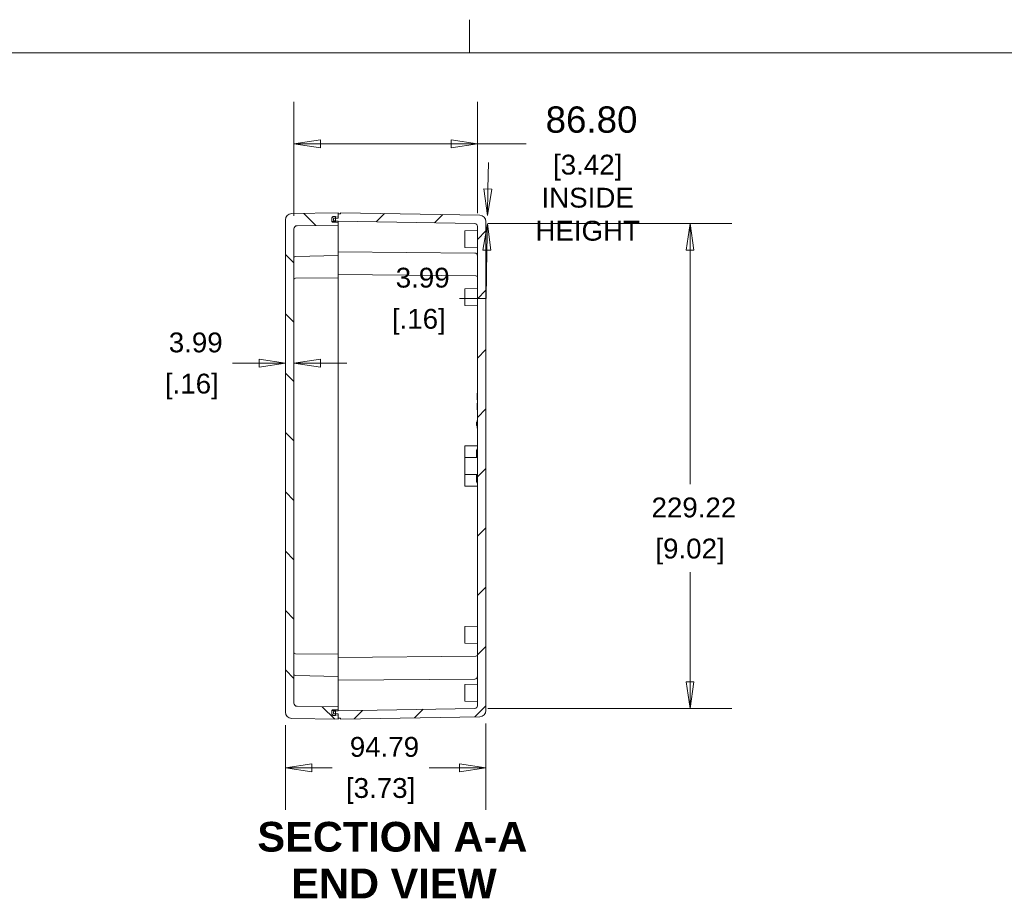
# Model space of a CAD drawing. Header units: millimetres. Extents: x 32 to 1714, y 32 to 1317.
# Tile 18 of 25: x 660 to 1126, y 902 to 1317. Entities that reach past the tile are written whole.
import ezdxf

# ---------------------------------------------------------------- set-up
doc = ezdxf.new("R2010")
doc.units = ezdxf.units.MM
doc.header["$LTSCALE"] = 6.25
for name, color, linetype, lineweight in [('Dimension (ANSI)', 7, 'Continuous', 9), ('Hatch (ANSI)', 7, 'Continuous', 9), ('Sketch Geometry (ANSI)', 7, 'Continuous', 9), ('Symbol (ANSI)', 7, 'Continuous', 9), ('Visible (ANSI)', 7, 'Continuous', 9)]:
    doc.layers.add(name, color=color, linetype=linetype, lineweight=lineweight)
doc.styles.add('Label Text (ANSI)', font='arialbd.ttf')
doc.styles.add('Note Text (ANSI)', font='arial.ttf')
doc.dimstyles.new('Default - mm_inch (ANSI)', dxfattribs={"dimscale": 6.25, "dimtxt": 1.5, "dimasz": 2, "dimexe": 3.175, "dimexo": 1, "dimgap": 0.8, "dimtad": 0, "dimtih": 1, "dimtoh": 1, "dimrnd": 1e-08, "dimzin": 4, "dimdsep": 46, "dimtxsty": 'Note Text (ANSI)', "dimblk": 'Filled-1', "dimcen": 0.09, "dimdle": 10, "dimclrd": 256, "dimclre": 256, "dimclrt": 256, "dimadec": 1, "dimazin": 0, "dimtfac": 1.333333, "dimtofl": 0, "dimtmove": 0, "dimatfit": 3, "dimfxl": 1, "dimtolj": 1, "dimtzin": 0, "dimlwd": -1, "dimlwe": -1, "dimarcsym": 0})

# ---------------------------------------------------------------- blocks, each defined once
blk = doc.blocks.new('Borders Default Border')
at = {"layer": 'Sketch Geometry (ANSI)'}
blk.add_line((139.7, 208.28), (139.7, 210.796), dxfattribs=at)
at = {"layer": 'Sketch Geometry (ANSI)', "flags": 128}
blk.add_lwpolyline([(7.62, 7.62), (7.62, 208.28), (271.78, 208.28), (271.78, 7.62), (7.62, 7.62)], dxfattribs=at)
blk = doc.blocks.new('Filled-1')
at = {"color": 0}
for p, q in [((0, 0), (-1, 0.15)), ((-1, 0.15), (-1, -0.15)), ((-1, 0), (0, 0)), ((-1, -0.15), (0, 0))]:
    blk.add_line(p, q, dxfattribs=at)
at = {"color": 0, "flags": 128}
blk.add_lwpolyline([(-1, -0.15), (0, 0), (-1, 0.15), (-1, -0.15)], dxfattribs=at)
at = {"color": 0}
blk.add_solid([(-1, -0.15), (0, 0), (-1, 0.15), (-1, -0.15)], dxfattribs=at)
blk = doc.blocks.new('*D14')
at = {"layer": 'Defpoints', "color": 0, "transparency": 16777216}
for p in [(876.85, 1258.82), (790.05, 1218.56), (876.85, 1219.77)]:
    blk.add_point(p, dxfattribs=at)
at = {"layer": 'Dimension (ANSI)', "transparency": 16777216}
for p, q in [((790.05, 1224.81), (790.05, 1278.67)), ((876.85, 1226.02), (876.85, 1278.67)), ((802.55, 1258.82), (864.35, 1258.82)), ((876.85, 1258.82), (899.88, 1258.82))]:
    blk.add_line(p, q, dxfattribs=at)
at = {"layer": 'Dimension (ANSI)', "transparency": 16777216, "xscale": 12.5, "yscale": 12.5, "zscale": 12.5, "rotation": 180}
blk.add_blockref('Filled-1', (790.05, 1258.82), dxfattribs=at)
at = {"layer": 'Dimension (ANSI)', "transparency": 16777216, "xscale": 12.5, "yscale": 12.5, "zscale": 12.5}
blk.add_blockref('Filled-1', (876.85, 1258.82), dxfattribs=at)
at = {"layer": 'Dimension (ANSI)', "transparency": 16777216, "char_height": 9.375, "attachment_point": 5, "style": 'Note Text (ANSI)'}
for s, insert in [('\\A1; \\fArial|b0|i0;\\H12.4204;86.80', (928.97, 1270.17)), ('\\A1;[3.42]{\\P\\fArial|b0|i0;\\H9.3750;INSIDE\\P\\fArial|b0|i0;\\H9.3750;HEIGHT}', (928.97, 1233.25))]:
    blk.add_mtext(s, dxfattribs=dict(at, insert=insert))
blk = doc.blocks.new('*D15')
at = {"layer": 'Defpoints', "color": 0, "transparency": 16777216}
for p in [(875.57, 1221.07), (875.57, 991.84), (977.37, 991.84)]:
    blk.add_point(p, dxfattribs=at)
at = {"layer": 'Dimension (ANSI)', "transparency": 16777216}
for p, q in [((881.82, 1221.07), (997.21, 1221.07)), ((977.37, 1208.57), (977.37, 1097.8)), ((977.37, 1004.34), (977.37, 1056.21)), ((881.82, 991.84), (997.21, 991.84))]:
    blk.add_line(p, q, dxfattribs=at)
at = {"layer": 'Dimension (ANSI)', "transparency": 16777216, "xscale": 12.5, "yscale": 12.5, "zscale": 12.5}
for p, rotation in [((977.37, 1221.07), 90), ((977.37, 991.84), 270)]:
    blk.add_blockref('Filled-1', p, dxfattribs=dict(at, rotation=rotation))
at = {"layer": 'Dimension (ANSI)', "transparency": 16777216, "char_height": 9.375, "attachment_point": 5, "style": 'Note Text (ANSI)'}
for s, insert in [('\\A1; 229.22', (977.37, 1086.79)), ('\\A1;[9.02]', (977.37, 1066))]:
    blk.add_mtext(s, dxfattribs=dict(at, insert=insert))
blk = doc.blocks.new('*D16')
at = {"layer": 'Defpoints', "color": 0, "transparency": 16777216}
for p in [(786.05, 1163.31), (790.05, 1163.75), (786.05, 1155.02)]:
    blk.add_point(p, dxfattribs=at)
at = {"layer": 'Dimension (ANSI)', "transparency": 16777216}
for p, q in [((773.55, 1155.02), (761.05, 1155.02)), ((802.55, 1155.02), (815.05, 1155.02))]:
    blk.add_line(p, q, dxfattribs=at)
at = {"layer": 'Dimension (ANSI)', "transparency": 16777216, "xscale": 12.5, "yscale": 12.5, "zscale": 12.5}
blk.add_blockref('Filled-1', (786.05, 1155.02), dxfattribs=at)
at = {"layer": 'Dimension (ANSI)', "transparency": 16777216, "xscale": 12.5, "yscale": 12.5, "zscale": 12.5, "rotation": 180}
blk.add_blockref('Filled-1', (790.05, 1155.02), dxfattribs=at)
at = {"layer": 'Dimension (ANSI)', "transparency": 16777216, "char_height": 9.375, "attachment_point": 5, "style": 'Note Text (ANSI)'}
for s, insert in [('\\A1; 3.99', (741.78, 1164.81)), ('\\A1;[.16]', (741.78, 1144.01))]:
    blk.add_mtext(s, dxfattribs=dict(at, insert=insert))
blk = doc.blocks.new('*D17')
at = {"layer": 'Defpoints', "color": 0, "transparency": 16777216}
for p in [(786.05, 990.1), (880.84, 990.89), (880.84, 963.81)]:
    blk.add_point(p, dxfattribs=at)
at = {"layer": 'Dimension (ANSI)', "transparency": 16777216}
for p, q in [((786.05, 983.85), (786.05, 943.96)), ((880.84, 984.64), (880.84, 943.96)), ((798.55, 963.81), (808.14, 963.81)), ((868.34, 963.81), (853.97, 963.81))]:
    blk.add_line(p, q, dxfattribs=at)
at = {"layer": 'Dimension (ANSI)', "transparency": 16777216, "xscale": 12.5, "yscale": 12.5, "zscale": 12.5, "rotation": 180}
blk.add_blockref('Filled-1', (786.05, 963.81), dxfattribs=at)
at = {"layer": 'Dimension (ANSI)', "transparency": 16777216, "xscale": 12.5, "yscale": 12.5, "zscale": 12.5}
blk.add_blockref('Filled-1', (880.84, 963.81), dxfattribs=at)
at = {"layer": 'Dimension (ANSI)', "transparency": 16777216, "char_height": 9.375, "attachment_point": 5, "style": 'Note Text (ANSI)'}
for s, insert in [('\\A1; 94.79', (831.05, 973.59)), ('\\A1;[3.73]', (831.05, 952.8))]:
    blk.add_mtext(s, dxfattribs=dict(at, insert=insert))
blk = doc.blocks.new('*D39')
at = {"layer": 'Defpoints', "color": 0, "transparency": 16777216}
for p in [(844.95, 1225.59), (881.59, 1224.95), (848.27, 1221.55)]:
    blk.add_point(p, dxfattribs=at)
at = {"layer": 'Dimension (ANSI)', "transparency": 16777216}
for p, q in [((881.8, 1237.45), (882.02, 1249.95)), ((881.3, 1208.47), (880.9, 1185.65)), ((880.9, 1185.65), (868.4, 1185.65))]:
    blk.add_line(p, q, dxfattribs=at)
at = {"layer": 'Dimension (ANSI)', "transparency": 16777216, "xscale": 12.5, "yscale": 12.5, "zscale": 12.5}
for p, rotation in [((881.59, 1224.95), 269.0000000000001), ((881.52, 1220.96), 89.0000000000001)]:
    blk.add_blockref('Filled-1', p, dxfattribs=dict(at, rotation=rotation))
at = {"layer": 'Dimension (ANSI)', "transparency": 16777216, "char_height": 9.375, "attachment_point": 5, "style": 'Note Text (ANSI)'}
for s, insert in [('\\A1; 3.99', (849.12, 1195.44)), ('\\A1;[.16]', (849.12, 1174.64))]:
    blk.add_mtext(s, dxfattribs=dict(at, insert=insert))

msp = doc.modelspace()

# ---------------------------------------------------------------- hatches: boundary and pattern name
at = {"layer": 'Hatch (ANSI)'}
h = msp.add_hatch(dxfattribs=at)
h.set_pattern_fill('ANSI31', color=256, scale=158.75, angle=90.00021, style=0)
h.set_pattern_definition([(135.0002, (0, 0), (-14.0316, -14.0317), [])])
edge = h.paths.add_edge_path()
edge.add_line((808.0046, 1222.114), (808.0046, 1222.4417))
edge.add_line((808.0046, 1222.4417), (808.0046, 1223.7739))
edge.add_ellipse((808.3039, 1223.7739), major_axis=(-0.2993, 0), ratio=1, start_angle=272.5, end_angle=360, ccw=False)
edge.add_line((808.2908, 1224.0729), (809.6979, 1224.1344))
edge.add_line((809.6979, 1224.1344), (810.9978, 1224.1911))
edge.add_line((810.9978, 1224.1911), (810.9978, 1226.1866))
edge.add_line((810.9978, 1226.1866), (788.9951, 1225.8026))
edge.add_ellipse((789.0473, 1222.8098), major_axis=(-2.9928, -0.0522), ratio=1, start_angle=270, end_angle=359)
edge.add_line((786.0541, 1222.8098), (786.0541, 990.1035))
edge.add_ellipse((789.0473, 990.1035), major_axis=(0, -2.9933), ratio=1, start_angle=270, end_angle=359)
edge.add_line((788.9951, 987.1107), (810.9978, 986.7266))
edge.add_line((810.9978, 986.7266), (810.9978, 988.7221))
edge.add_line((810.9978, 988.7221), (809.6979, 988.7789))
edge.add_line((809.6979, 988.7789), (808.2908, 988.8403))
edge.add_ellipse((808.3039, 989.1393), major_axis=(-0.299, 0.0131), ratio=1, start_angle=2.5, end_angle=90, ccw=False)
edge.add_line((808.0046, 989.1393), (808.0046, 990.4727))
edge.add_line((808.0046, 990.4727), (808.0046, 990.7993))
edge.add_ellipse((808.3039, 990.7993), major_axis=(-0.2993, 0), ratio=1, start_angle=272.5, end_angle=360, ccw=False)
edge.add_line((808.2908, 991.0983), (810.9978, 991.2165))
edge.add_line((810.9978, 991.2165), (810.9978, 992.5136))
edge.add_line((810.9978, 992.5136), (791.5156, 992.8536))
edge.add_ellipse((791.5417, 994.35), major_axis=(-1.4964, 0.0261), ratio=1, start_angle=1, end_angle=90, ccw=False)
edge.add_line((790.0451, 994.35), (790.0451, 1218.5632))
edge.add_ellipse((791.5417, 1218.5632), major_axis=(0, 1.4966), ratio=1, start_angle=1, end_angle=90, ccw=False)
edge.add_line((791.5156, 1220.0596), (810.9978, 1220.3997))
edge.add_line((810.9978, 1220.3997), (810.9978, 1221.6967))
edge.add_line((810.9978, 1221.6967), (808.2908, 1221.8149))
edge.add_ellipse((808.3039, 1222.114), major_axis=(-0.0131, -0.299), ratio=1, start_angle=272.5, end_angle=360, ccw=False)
h = msp.add_hatch(dxfattribs=at)
h.set_pattern_fill('ANSI31', color=256, scale=158.75, style=0)
h.set_pattern_definition([(45, (0, 0), (-14.03165, 14.03165), [])])
edge = h.paths.add_edge_path()
edge.add_line((808.8029, 989.4905), (809.6979, 989.3806))
edge.add_line((809.6979, 989.3806), (810.9979, 989.221))
edge.add_line((810.9979, 989.221), (810.9979, 987.2255))
edge.add_line((810.9979, 987.2255), (811.9957, 987.2124))
edge.add_line((811.9957, 987.2124), (811.9957, 986.744))
edge.add_line((811.9957, 986.744), (877.8994, 987.8944))
edge.add_ellipse((877.8472, 990.8872), major_axis=(2.9928, 0.0522), ratio=1, start_angle=270, end_angle=359)
edge.add_line((880.8404, 990.8872), (880.8404, 1222.026))
edge.add_ellipse((877.8472, 1222.026), major_axis=(0, 2.9932), ratio=1, start_angle=270, end_angle=359)
edge.add_line((877.8994, 1225.0188), (811.9957, 1226.1692))
edge.add_line((811.9957, 1226.1692), (811.9957, 1225.7008))
edge.add_line((811.9957, 1225.7008), (810.9979, 1225.6877))
edge.add_line((810.9979, 1225.6877), (810.9979, 1223.6922))
edge.add_line((810.9979, 1223.6922), (809.6979, 1223.5326))
edge.add_line((809.6979, 1223.5326), (808.8029, 1223.4227))
edge.add_line((808.8029, 1223.4227), (808.8029, 1222.4651))
edge.add_line((808.8029, 1222.4651), (809.6979, 1222.3552))
edge.add_line((809.6979, 1222.3552), (810.9979, 1222.1956))
edge.add_line((810.9979, 1222.1956), (875.575, 1221.0684))
edge.add_ellipse((875.5523, 1219.7715), major_axis=(1.2969, -0.0226), ratio=1, start_angle=1, end_angle=90, ccw=False)
edge.add_line((876.8494, 1219.7715), (876.8494, 993.1417))
edge.add_ellipse((875.5523, 993.1417), major_axis=(0, -1.2971), ratio=1, start_angle=1, end_angle=90, ccw=False)
edge.add_line((875.575, 991.8448), (810.9979, 990.7176))
edge.add_line((810.9979, 990.7176), (809.6979, 990.558))
edge.add_line((809.6979, 990.558), (808.8029, 990.4481))
edge.add_line((808.8029, 990.4481), (808.8029, 989.4905))
h = msp.add_hatch(dxfattribs=at)
h.set_pattern_fill('ANSI31', color=256, scale=158.75, angle=14.999978, style=0)
h.set_pattern_definition([(60, (0, 0), (-17.1852, 9.92188), [])])
edge = h.paths.add_edge_path()
edge.add_ellipse((808.4979, 1222.5229), major_axis=(0, -0.5), ratio=1, start_angle=270, end_angle=279.35379)
edge.add_ellipse((808.4979, 1222.5229), major_axis=(0.0813, -0.4934), ratio=1, start_angle=270, end_angle=349.89621)
edge.add_line((808.4914, 1222.023), (809.6979, 1222.0072))
edge.add_line((809.6979, 1222.0072), (809.6979, 1222.3552))
edge.add_line((809.6979, 1222.3552), (809.6979, 1223.5326))
edge.add_line((809.6979, 1223.5326), (809.6979, 1224.1344))
edge.add_line((809.6979, 1224.1344), (809.6979, 1224.4072))
edge.add_line((809.6979, 1224.4072), (808.4914, 1224.3914))
edge.add_ellipse((808.4979, 1223.8914), major_axis=(-0.5, -0.0065), ratio=1, start_angle=270, end_angle=359.25)
edge.add_line((807.9979, 1223.8914), (807.9979, 1222.5229))
edge = h.paths.add_edge_path()
edge.add_ellipse((808.4979, 990.3914), major_axis=(-0.5, -0.0065), ratio=1, start_angle=270, end_angle=349.89621)
edge.add_ellipse((808.4979, 990.3914), major_axis=(-0.0813, -0.4934), ratio=1, start_angle=270, end_angle=279.35379)
edge.add_line((807.9979, 990.3914), (807.9979, 989.0229))
edge.add_ellipse((808.4979, 989.0229), major_axis=(0, -0.5), ratio=1, start_angle=270, end_angle=359.25)
edge.add_line((808.4914, 988.523), (809.6979, 988.5072))
edge.add_line((809.6979, 988.5072), (809.6979, 988.7789))
edge.add_line((809.6979, 988.7789), (809.6979, 989.3806))
edge.add_line((809.6979, 989.3806), (809.6979, 990.558))
edge.add_line((809.6979, 990.558), (809.6979, 990.9072))
edge.add_line((809.6979, 990.9072), (808.4914, 990.8914))

# ---------------------------------------------------------------- linework, layer by layer
at = {"layer": 'Visible (ANSI)'}
for p, q in [((810.9978, 1226.1866), (788.9951, 1225.8026)), ((810.9978, 1224.1911), (810.9978, 1226.1866)), ((811.9957, 1225.7008), (810.9979, 1225.6877)), ((810.9979, 1225.6877), (810.9979, 1223.6922)), ((877.8994, 1225.0188), (811.9957, 1226.1692)), ((811.9957, 1226.1692), (811.9957, 1225.7008)), ((786.0541, 1222.8098), (786.0541, 990.1035)), ((791.5156, 1220.0596), (810.9978, 1220.3997)), ((807.9979, 1223.8914), (807.9979, 1222.5229)), ((808.0046, 1222.114), (808.0046, 1223.7739)), ((808.2908, 1224.0729), (810.9978, 1224.1911)), ((810.9978, 1221.6967), (808.2908, 1221.8149)), ((809.6979, 1224.4072), (808.4914, 1224.3914)), ((808.4914, 1222.023), (809.6979, 1222.0072)), ((810.9979, 1223.6922), (808.8029, 1223.4227)), ((808.8029, 1223.4227), (808.8029, 1222.4651)), ((808.8029, 1222.4651), (810.9979, 1222.1956)), ((809.6979, 1222.0072), (809.6979, 1224.4072)), ((809.6979, 1222.0072), (809.6979, 1221.7535)), ((810.9978, 1224.1911), (810.9978, 1223.6922)), ((810.9978, 1220.3997), (810.9978, 1221.6967)), ((810.9978, 1217.4069), (810.9978, 1220.3997)), ((810.9979, 1222.1956), (875.575, 1221.0684)), ((810.9979, 1222.1956), (810.9979, 1217.2068)), ((880.8404, 990.8872), (880.8404, 1222.026)), ((790.0451, 994.35), (790.0451, 1218.5632)), ((810.9978, 1217.4069), (810.9978, 1214.2136)), ((810.9979, 1217.2068), (810.9979, 1214.2136)), ((870.8629, 1217.7057), (876.8494, 1217.7841)), ((870.8629, 1209.7237), (870.8629, 1217.7057)), ((876.8494, 1219.7715), (876.8494, 993.1417)), ((810.9978, 1205.9323), (810.9978, 1214.2136)), ((810.9979, 1207.7282), (810.9979, 1214.2136)), ((810.9978, 1207.7282), (810.9979, 1207.7282)), ((810.9979, 1202.6846), (810.9979, 1207.7282)), ((810.9979, 1207.7282), (875.5637, 1207.1648)), ((870.8629, 1209.7237), (876.8494, 1209.6454)), ((810.9978, 1205.9323), (790.8293, 1205.5802)), ((810.9978, 1205.9323), (810.9978, 1202.6347)), ((810.9978, 1195.4509), (810.9978, 1202.6347)), ((810.9979, 1202.6846), (810.9979, 1196.9475)), ((810.9979, 1196.9475), (810.9978, 1196.9475)), ((810.9979, 1196.9475), (810.9979, 1193.9543)), ((810.9979, 1196.9475), (876.0582, 1196.3798)), ((810.9978, 1195.4509), (790.8363, 1195.275)), ((810.9978, 1194.2534), (810.9978, 1195.4509)), ((810.9978, 1194.2534), (810.9978, 1018.6598)), ((810.9979, 1193.9543), (810.9979, 1193.9537)), ((810.9979, 1018.9595), (810.9979, 1193.9537)), ((870.8629, 1190.2676), (876.8494, 1190.346)), ((870.8629, 1182.2856), (870.8629, 1190.2676)), ((870.8629, 1182.2856), (876.8494, 1182.2072)), ((876.8494, 1140.879), (876.7496, 1140.879)), ((876.7496, 1140.8265), (876.7496, 1140.879)), ((876.8494, 1140.8265), (876.7496, 1140.8265)), ((876.7496, 1140.7832), (876.7496, 1140.8265)), ((876.7496, 1140.5687), (876.7496, 1140.7832)), ((876.7496, 1139.3458), (876.7496, 1140.5687)), ((876.7496, 1137.8332), (876.7496, 1139.3458)), ((876.7496, 1137.7831), (876.7496, 1137.8332)), ((876.8494, 1137.8332), (876.7496, 1137.8332)), ((876.8494, 1137.7831), (876.7496, 1137.7831)), ((876.8494, 1136.1274), (876.7496, 1136.1274)), ((876.7496, 1136.116), (876.7496, 1136.1274)), ((876.8494, 1136.116), (876.7496, 1136.116)), ((876.7496, 1134.3912), (876.7496, 1136.116)), ((876.8494, 1134.3912), (876.7496, 1134.3912)), ((876.7496, 1133.1228), (876.7496, 1134.3912)), ((876.8494, 1133.1228), (876.7496, 1133.1228)), ((876.7496, 1133.0726), (876.7496, 1133.1228)), ((876.8494, 1133.0726), (876.7496, 1133.0726)), ((876.7496, 1127.1599), (876.4503, 1127.1599)), ((876.4503, 1126.4116), (876.4503, 1127.1599)), ((876.8494, 1127.9082), (876.7496, 1127.9082)), ((876.7496, 1126.8915), (876.7496, 1127.9082)), ((876.8494, 1126.8915), (876.7496, 1126.8915)), ((876.7496, 1126.7823), (876.7496, 1126.8915)), ((876.7496, 1126.4116), (876.4503, 1126.4116)), ((876.4503, 1125.6633), (876.4503, 1126.4116)), ((876.7496, 1125.6633), (876.4503, 1125.6633)), ((876.8494, 1126.7823), (876.7496, 1126.7823)), ((876.7496, 1126.1302), (876.7496, 1126.7823)), ((876.7496, 1125.5819), (876.7496, 1126.1302)), ((876.8494, 1125.5819), (876.7496, 1125.5819)), ((876.7496, 1125.4648), (876.7496, 1125.5819)), ((876.8494, 1125.4648), (876.7496, 1125.4648)), ((876.7496, 1124.2963), (876.7496, 1125.4648)), ((876.8494, 1124.2963), (876.7496, 1124.2963)), ((870.8629, 1115.9352), (876.8494, 1116.0397)), ((870.8629, 1114.9375), (870.8629, 1115.9352)), ((870.8629, 1114.9375), (870.8629, 1110.4476)), ((876.3505, 1113.9397), (876.3505, 1110.5434)), ((870.8629, 1110.4476), (876.8494, 1110.5521)), ((870.8629, 1102.4656), (870.8629, 1110.4476)), ((870.8629, 1102.4656), (876.8494, 1102.3611)), ((870.8629, 1102.4656), (870.8629, 1097.9757)), ((876.3505, 1102.3698), (876.3505, 1098.9735)), ((870.8629, 1096.978), (870.8629, 1097.9757)), ((870.8629, 1096.978), (876.8494, 1096.8735)), ((870.8629, 1030.6276), (876.8494, 1030.706)), ((870.8629, 1022.6456), (870.8629, 1030.6276)), ((870.8629, 1022.6456), (876.8494, 1022.5672)), ((810.9978, 1017.4623), (790.8363, 1017.6383)), ((810.9978, 1017.4623), (810.9978, 1018.6598)), ((810.9978, 1010.2785), (810.9978, 1017.4623)), ((810.9979, 1015.9657), (810.9978, 1015.9656)), ((810.9979, 1018.9595), (810.9979, 1018.9589)), ((810.9979, 1018.9589), (810.9979, 1015.9657)), ((810.9979, 1015.9657), (876.0582, 1016.5334)), ((810.9979, 1015.9657), (810.9979, 1010.2286)), ((810.9978, 1006.9809), (790.8293, 1007.333)), ((810.9978, 1010.2785), (810.9978, 1006.9809)), ((810.9978, 998.6996), (810.9978, 1006.9809)), ((810.9979, 1005.185), (810.9979, 1010.2286)), ((810.9978, 1005.185), (810.9979, 1005.185)), ((810.9979, 1005.185), (875.5637, 1005.7484)), ((810.9979, 1005.185), (810.9979, 998.6996)), ((870.8629, 1003.1895), (876.8494, 1003.2678)), ((870.8629, 995.2075), (870.8629, 1003.1895)), ((810.9978, 998.6996), (810.9978, 995.5064)), ((810.9979, 995.7063), (810.9979, 998.6996)), ((810.9978, 992.5136), (791.5156, 992.8536)), ((810.9978, 992.5136), (810.9978, 995.5064)), ((810.9978, 991.2165), (810.9978, 992.5136)), ((810.9979, 995.7063), (810.9979, 990.7176)), ((875.575, 991.8448), (810.9979, 990.7176)), ((870.8629, 995.2075), (876.8494, 995.1291)), ((807.9979, 990.3914), (807.9979, 989.0229)), ((808.0046, 989.1393), (808.0046, 990.7993)), ((808.2908, 991.0983), (810.9978, 991.2165)), ((810.9978, 988.7221), (808.2908, 988.8403)), ((809.6979, 990.9072), (808.4914, 990.8914)), ((808.4914, 988.523), (809.6979, 988.5072)), ((810.9979, 990.7176), (808.8029, 990.4481)), ((808.8029, 990.4481), (808.8029, 989.4905)), ((808.8029, 989.4905), (810.9979, 989.221)), ((809.6979, 991.1597), (809.6979, 990.9072)), ((809.6979, 988.5072), (809.6979, 990.9072)), ((810.9978, 989.221), (810.9978, 988.7221)), ((810.9978, 986.7266), (810.9978, 988.7221)), ((810.9979, 989.221), (810.9979, 987.2255)), ((810.9979, 987.2255), (811.9957, 987.2124)), ((811.9957, 986.744), (877.8994, 987.8944)), ((811.9957, 987.2124), (811.9957, 986.744)), ((788.9951, 987.1107), (810.9978, 986.7266))]:
    msp.add_line(p, q, dxfattribs=at)
for centre, radius, start, end in [((789.0473, 1222.8098), 2.9933, 91, 180), ((877.8472, 1222.026), 2.9933, 0, 89), ((791.5417, 1218.5632), 1.4966, 91, 180), ((808.4979, 1223.8914), 0.5, 90.75, 180), ((808.4979, 1222.5229), 0.5, 180, 269.25), ((808.3039, 1223.7739), 0.2993, 92.5, 180), ((808.3039, 1222.114), 0.2993, 180, 267.5), ((875.5523, 1219.7715), 1.2971, 0, 89), ((875.5523, 1205.8677), 1.2971, 0, 89.5), ((790.8433, 1204.7822), 0.7982, 91, 180), ((790.8433, 1194.4768), 0.7982, 90.5, 180), ((876.0512, 1195.5816), 0.7982, 0, 89.5), ((874.8539, 1115.2596), 1.9955, 318.590378, 0), ((874.8539, 1097.6536), 1.9955, 0, 41.409622), ((790.8433, 1018.4364), 0.7982, 180, 269.5), ((876.0512, 1017.3316), 0.7982, 270.5, 0), ((790.8433, 1008.1311), 0.7982, 180, 269), ((875.5523, 1007.0455), 1.2971, 270.5, 0), ((791.5417, 994.35), 1.4966, 180, 269), ((875.5523, 993.1417), 1.2971, 271, 0), ((789.0473, 990.1035), 2.9933, 180, 269), ((808.4979, 990.3914), 0.5, 90.75, 180), ((808.4979, 989.0229), 0.5, 180, 269.25), ((808.3039, 990.7993), 0.2993, 92.5, 180), ((808.3039, 989.1393), 0.2993, 180, 267.5), ((877.8472, 990.8872), 2.9933, 271, 0)]:
    msp.add_arc(centre, radius, start, end, dxfattribs=at)

# ---------------------------------------------------------------- block references
at = {"xscale": 6.25, "yscale": 6.25, "zscale": 6.25}
msp.add_blockref('Borders Default Border', (0, 0), dxfattribs=at)

# ---------------------------------------------------------------- texts
at = {"layer": 'Symbol (ANSI)', "char_height": 14.0625, "attachment_point": 7, "style": 'Label Text (ANSI)'}
for s, insert in [('SECTION A-A', (772.7768, 923.9371)), ('END VIEW', (788.8208, 902.0534))]:
    msp.add_mtext(s, dxfattribs=dict(at, insert=insert))

# ---------------------------------------------------------------- dimensions: what is measured, and where the dimension line sits
at = {"layer": 'Dimension (ANSI)'}
for base, p1, p2, angle, text, override, picture, middle in [((876.8494, 1258.8241), (790.0451, 1218.5632), (876.8494, 1219.7715), 180, ' \\fArial|b0|i0;\\H12.4204;<>\\X[3.42]{\\P\\fArial|b0|i0;\\H9.3750;INSIDE\\P\\fArial|b0|i0;\\H9.3750;HEIGHT}', {"dimgap": 0.8, "dimtih": 0, "dimtoh": 0, "dimdec": 2, "dimpost": '\\X', "dimtol": 0, "dimlim": 0, "dimtp": 0, "dimtm": 0, "dimtdec": 2, "dimatfit": 2}, '*D14', (928.9671, 1258.8241)), ((881.5853, 1224.9545), (848.2657, 1221.5451), (844.9475, 1225.594), 89, ' <>\\X[.16]', {"dimgap": 0.8, "dimdec": 2, "dimpost": '\\X', "dimse1": 1, "dimse2": 1, "dimtol": 0, "dimlim": 0, "dimtp": 0, "dimtm": 0, "dimtdec": 2, "dimatfit": 1}, '*D39', (849.1224, 1185.6457)), ((977.3698, 991.8448), (875.575, 1221.0684), (875.575, 991.8448), 90, ' <>\\X[9.02]', {"dimgap": 0.8, "dimdec": 2, "dimpost": '\\X', "dimtol": 0, "dimlim": 0, "dimtp": 0, "dimtm": 0, "dimtdec": 2, "dimatfit": 1}, '*D15', (977.3698, 1077.005)), ((786.0541, 1155.0225), (790.0451, 1163.7535), (786.0541, 1163.3066), 180, ' <>\\X[.16]', {"dimgap": 0.8, "dimtih": 0, "dimtoh": 0, "dimdec": 2, "dimpost": '\\X', "dimse1": 1, "dimse2": 1, "dimtol": 0, "dimlim": 0, "dimtp": 0, "dimtm": 0, "dimtdec": 2, "dimatfit": 1}, '*D16', (741.7773, 1155.0225))]:
    dim = msp.add_linear_dim(base=base, p1=p1, p2=p2, angle=angle, text=text, dimstyle='Default - mm_inch (ANSI)', override=override, dxfattribs=at)
    dim.commit()
    dim.dimension.update_dxf_attribs({"geometry": picture, "text_midpoint": middle, "dimtype": 160})
dim = msp.add_linear_dim(base=(880.8404, 963.8082), p1=(786.0541, 990.1035), p2=(880.8404, 990.8872), text=' <>\\X[3.73]', dimstyle='Default - mm_inch (ANSI)', override={"dimgap": 0.8, "dimtih": 0, "dimtoh": 0, "dimdec": 2, "dimpost": '\\X', "dimtol": 0, "dimlim": 0, "dimtp": 0, "dimtm": 0, "dimtdec": 2, "dimatfit": 1}, dxfattribs=at)
dim.commit()
dim.dimension.update_dxf_attribs({"geometry": '*D17', "text_midpoint": (831.0541, 963.8082), "dimtype": 160})

doc.saveas('drawing.dxf')
